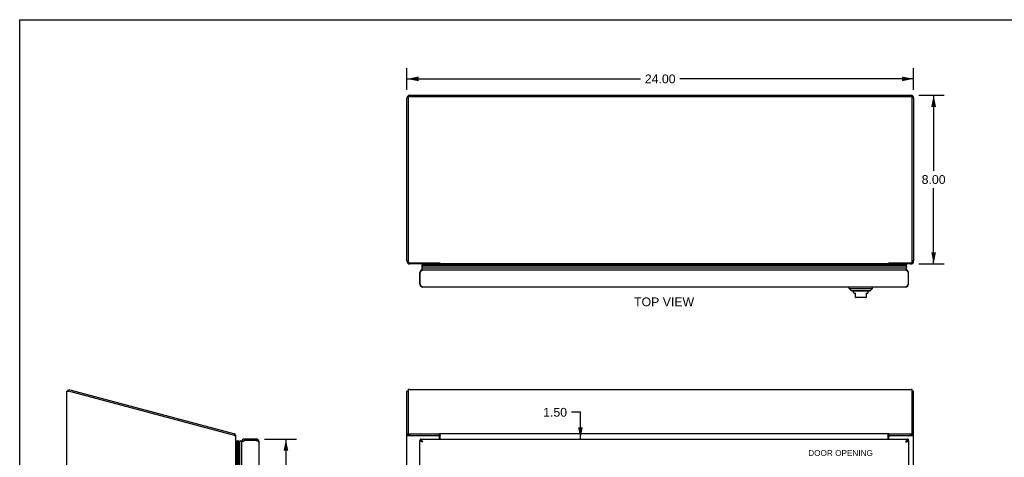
# Model space of a CAD drawing. Header units: inches. Extents: x 0 to 94.4, y 0 to 61.1.
# Tile 4 of 6: x 0 to 46.6, y 40.4 to 61.1. Entities that reach past the tile are written whole.
import ezdxf

# ---------------------------------------------------------------- set-up
doc = ezdxf.new("R2010")
doc.units = ezdxf.units.IN
doc.header["$LTSCALE"] = 5.194444
doc.header["$MEASUREMENT"] = 0
doc.layers.get('0').update_dxf_attribs({"linetype": 'CONTINUOUS'})
doc.layers.add('DIMENSIONS', color=7, linetype='CONTINUOUS')
doc.styles.get("Standard").update_dxf_attribs({"font": 'arial.ttf'})
doc.dimstyles.new('DIMSTYLE_1', dxfattribs={"dimtxt": 0.416667, "dimasz": 0.555556, "dimexe": 0.09, "dimexo": 0.07, "dimgap": 0.0375, "dimtad": 0, "dimtih": 1, "dimtoh": 1, "dimzin": 4, "dimdsep": 46, "dimtxsty": 'Standard', "dimblk": '_FILLED', "dimblk1": '_FILLED', "dimblk2": '_FILLED', "dimcen": 0.09, "dimazin": 1, "dimtfac": 1, "dimtofl": 0, "dimtmove": 0, "dimatfit": 3, "dimldrblk": '_FILLED', "dimfxl": 0, "dimtolj": 1, "dimtzin": 4, "dimarcsym": 0})

# ---------------------------------------------------------------- blocks, each defined once
blk = doc.blocks.new('_FILLED')
at = {"color": 0, "linetype": 'ByBlock'}
blk.add_solid([(0, 0), (-1, 0.2), (-1, -0.2)], dxfattribs=at)
blk = doc.blocks.new('*D2')
at = {"layer": 'DIMENSIONS', "color": 2, "linetype": 'Continuous'}
for p, q in [((42.573, 57.536), (43.775, 57.536)), ((43.275, 57.536), (43.275, 53.952)), ((43.275, 49.536), (43.275, 53.119)), ((42.573, 49.536), (43.775, 49.536))]:
    blk.add_line(p, q, dxfattribs=at)
at = {"layer": 'DIMENSIONS', "color": 2, "linetype": 'Continuous', "xscale": 0.5555555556, "yscale": 0.5555555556, "zscale": 0.5555555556}
for p, rotation in [((43.275, 57.536), 90), ((43.275, 49.536), 270)]:
    blk.add_blockref('_FILLED', p, dxfattribs=dict(at, rotation=rotation))
at = {"layer": 'DIMENSIONS', "color": 2, "linetype": 'Continuous', "insert": (43.275, 53.744), "char_height": 0.4167, "width": 1.13228, "attachment_point": 2, "line_spacing_factor": 0.9}
blk.add_mtext('8.00', dxfattribs=at)
blk = doc.blocks.new('*D8')
at = {"layer": 'DIMENSIONS', "color": 2, "linetype": 'Continuous'}
for p, q in [((18.329, 57.78), (18.329, 58.806)), ((42.329, 57.78), (42.329, 58.806)), ((18.329, 58.306), (29.392, 58.306)), ((42.329, 58.306), (31.265, 58.306))]:
    blk.add_line(p, q, dxfattribs=at)
at = {"layer": 'DIMENSIONS', "color": 2, "linetype": 'Continuous', "xscale": 0.5555555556, "yscale": 0.5555555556, "zscale": 0.5555555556, "rotation": 180}
blk.add_blockref('_FILLED', (18.329, 58.306), dxfattribs=at)
at = {"layer": 'DIMENSIONS', "color": 2, "linetype": 'Continuous', "xscale": 0.5555555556, "yscale": 0.5555555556, "zscale": 0.5555555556}
blk.add_blockref('_FILLED', (42.329, 58.306), dxfattribs=at)
at = {"layer": 'DIMENSIONS', "color": 2, "linetype": 'Continuous', "insert": (30.329, 58.514), "char_height": 0.4167, "width": 1.45601, "attachment_point": 2, "line_spacing_factor": 0.9}
blk.add_mtext('24.00', dxfattribs=at)
blk = doc.blocks.new('*D10')
at = {"layer": 'DIMENSIONS', "color": 2, "linetype": 'Continuous'}
for p, q in [((11.59, 41.235), (13.106, 41.235)), ((12.606, 41.235), (12.606, 30.153)), ((12.606, 17.735), (12.606, 28.695)), ((11.59, 17.735), (13.106, 17.735))]:
    blk.add_line(p, q, dxfattribs=at)
at = {"layer": 'DIMENSIONS', "color": 2, "linetype": 'Continuous', "xscale": 0.5555555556, "yscale": 0.5555555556, "zscale": 0.5555555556}
for p, rotation in [((12.606, 41.235), 90), ((12.606, 17.735), 270)]:
    blk.add_blockref('_FILLED', p, dxfattribs=dict(at, rotation=rotation))
at = {"layer": 'DIMENSIONS', "color": 2, "linetype": 'Continuous', "insert": (12.606, 29.945), "char_height": 0.4167, "width": 1.74411, "attachment_point": 2, "line_spacing_factor": 0.9}
blk.add_mtext('23.50\\PDOOR', dxfattribs=at)
blk = doc.blocks.new('*D16')
at = {"layer": 'DIMENSIONS', "color": 2, "linetype": 'Continuous'}
for p, q in [((26.551, 42.505), (26.127, 42.505)), ((26.551, 41.235), (26.551, 42.505)), ((26.551, 39.735), (26.551, 38.624))]:
    blk.add_line(p, q, dxfattribs=at)
at = {"layer": 'DIMENSIONS', "color": 2, "linetype": 'Continuous', "xscale": 0.5555555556, "yscale": 0.5555555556, "zscale": 0.5555555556}
for p, rotation in [((26.551, 41.235), 270), ((26.551, 39.735), 90)]:
    blk.add_blockref('_FILLED', p, dxfattribs=dict(at, rotation=rotation))
at = {"layer": 'DIMENSIONS', "color": 2, "linetype": 'Continuous', "insert": (25.918, 42.713), "char_height": 0.4167, "width": 1.13228, "attachment_point": 3, "line_spacing_factor": 0.9}
blk.add_mtext('1.50', dxfattribs=at)
blk = doc.blocks.new('*D21')
at = {"layer": 'DIMENSIONS', "color": 2, "linetype": 'Continuous'}
for p, q in [((18.954, 33.58), (19.679, 33.58)), ((21.954, 33.58), (21.228, 33.58))]:
    blk.add_line(p, q, dxfattribs=at)
at = {"layer": 'DIMENSIONS', "color": 2, "linetype": 'Continuous', "xscale": 0.5555555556, "yscale": 0.5555555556, "zscale": 0.5555555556, "rotation": 180}
blk.add_blockref('_FILLED', (18.954, 33.58), dxfattribs=at)
at = {"layer": 'DIMENSIONS', "color": 2, "linetype": 'Continuous', "xscale": 0.5555555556, "yscale": 0.5555555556, "zscale": 0.5555555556}
blk.add_blockref('_FILLED', (21.954, 33.58), dxfattribs=at)
at = {"layer": 'DIMENSIONS', "color": 2, "linetype": 'Continuous', "insert": (20.454, 33.789), "char_height": 0.4167, "width": 1.13228, "attachment_point": 2, "line_spacing_factor": 0.9}
blk.add_mtext('3.00', dxfattribs=at)

msp = doc.modelspace()

# ---------------------------------------------------------------- linework, layer by layer
at = {"color": 7, "linetype": 'Continuous'}
for p, q in [((0, 0), (0, 61.111)), ((0, 61.111), (94.444, 61.111)), ((18.4, 57.461), (18.347, 57.461)), ((18.392, 57.431), (18.392, 57.412)), ((18.452, 57.489), (42.206, 57.489)), ((42.257, 57.461), (42.311, 57.461)), ((42.266, 57.431), (42.266, 57.412)), ((18.329, 49.681), (18.392, 49.681)), ((18.356, 49.596), (18.398, 49.626)), ((19.052, 49.536), (19.036, 49.507)), ((19.036, 49.507), (19.056, 49.495)), ((19.036, 49.507), (41.997, 49.507)), ((41.994, 49.429), (19.038, 49.429)), ((19.049, 49.476), (19.047, 49.472)), ((19.047, 49.472), (41.985, 49.472)), ((19.05, 49.479), (19.049, 49.476)), ((19.052, 49.482), (19.05, 49.479)), ((19.054, 49.486), (19.052, 49.482)), ((19.054, 49.486), (41.978, 49.486)), ((19.056, 49.495), (41.976, 49.495)), ((19.879, 49.58), (19.879, 49.536)), ((19.879, 49.553), (19.895, 49.573)), ((19.879, 49.537), (19.906, 49.537)), ((41.127, 49.537), (41.154, 49.537)), ((41.138, 49.573), (41.154, 49.553)), ((41.154, 49.58), (41.154, 49.536)), ((41.997, 49.507), (41.976, 49.495)), ((41.98, 49.536), (41.997, 49.507)), ((42.301, 49.596), (42.259, 49.626)), ((42.329, 49.681), (42.266, 49.681)), ((18.954, 49.127), (18.967, 49.127)), ((19.067, 49.354), (41.966, 49.354)), ((42.079, 49.127), (42.066, 49.127)), ((18.954, 48.572), (18.967, 48.572)), ((42.079, 48.572), (42.066, 48.572)), ((39.277, 48.378), (39.277, 48.437)), ((39.277, 48.378), (40.38, 48.378)), ((39.376, 48.279), (39.277, 48.378)), ((39.376, 48.279), (40.281, 48.279)), ((40.213, 48.252), (39.445, 48.252)), ((39.494, 48.166), (39.494, 48.153)), ((39.494, 48.153), (39.573, 48.153)), ((39.573, 47.944), (39.573, 48.153)), ((40.085, 48.153), (40.163, 48.153)), ((40.085, 48.153), (40.085, 47.944)), ((40.163, 48.166), (40.163, 48.153)), ((40.281, 48.279), (40.38, 48.378)), ((40.38, 48.378), (40.38, 48.437)), ((40.045, 47.937), (39.612, 47.937)), ((2.284, 43.518), (2.304, 43.59)), ((2.307, 43.512), (2.284, 43.518)), ((18.392, 43.51), (18.347, 43.51)), ((42.266, 43.51), (42.311, 43.51)), ((18.392, 41.425), (18.392, 41.497)), ((42.266, 41.425), (42.266, 41.497)), ((10.174, 41.404), (10.193, 41.476)), ((10.206, 41.444), (10.179, 41.422)), ((10.237, 41.136), (10.266, 41.153)), ((10.266, 17.817), (10.266, 41.153)), ((10.266, 41.153), (10.278, 41.132)), ((10.278, 17.837), (10.278, 41.132)), ((10.287, 17.835), (10.287, 41.134)), ((10.301, 17.828), (10.301, 41.141)), ((10.344, 41.15), (10.344, 17.819)), ((10.419, 17.848), (10.419, 41.122)), ((10.646, 41.235), (10.646, 41.16)), ((11.201, 41.235), (11.201, 41.16)), ((18.329, 41.426), (18.392, 41.426)), ((18.472, 41.404), (18.472, 41.476)), ((18.472, 41.404), (19.878, 41.404)), ((18.474, 41.403), (18.474, 41.404)), ((18.954, 41.16), (18.967, 41.16)), ((18.967, 41.235), (18.967, 41.16)), ((19.878, 41.404), (19.878, 41.476)), ((41.154, 41.404), (41.154, 41.476)), ((41.154, 41.404), (42.186, 41.404)), ((42.066, 41.235), (42.066, 41.16)), ((42.079, 41.16), (42.066, 41.16)), ((42.184, 41.403), (42.184, 41.404)), ((42.186, 41.404), (42.186, 41.476)), ((42.329, 41.426), (42.266, 41.426))]:
    msp.add_line(p, q, dxfattribs=at)
at = {"color": 3, "linetype": 'Continuous'}
for p, q in [((18.329, 49.681), (18.329, 57.391)), ((18.392, 57.412), (18.392, 49.657)), ((18.452, 57.47), (42.206, 57.47)), ((18.474, 57.536), (42.184, 57.536)), ((42.266, 49.657), (42.266, 57.412)), ((42.329, 57.391), (42.329, 49.681)), ((18.472, 49.58), (19.878, 49.58)), ((19.879, 49.536), (18.474, 49.536)), ((19.906, 49.536), (19.906, 49.568)), ((41.127, 49.536), (19.906, 49.536)), ((41.127, 49.536), (41.127, 49.568)), ((41.154, 49.58), (42.186, 49.58)), ((42.184, 49.536), (41.154, 49.536)), ((18.954, 48.572), (18.954, 49.127)), ((18.967, 48.572), (18.967, 49.127)), ((19.089, 49.262), (41.944, 49.262)), ((42.066, 49.127), (42.066, 48.572)), ((42.079, 48.572), (42.079, 49.127)), ((41.944, 48.437), (19.089, 48.437)), ((2.237, 17.56), (2.237, 43.51)), ((2.237, 43.51), (2.312, 43.51)), ((2.304, 43.59), (10.193, 41.476)), ((10.177, 41.403), (2.312, 43.51)), ((18.329, 17.56), (18.329, 43.492)), ((18.392, 43.575), (18.392, 41.497)), ((18.452, 43.59), (42.206, 43.59)), ((42.266, 41.497), (42.266, 43.575)), ((42.329, 17.56), (42.329, 43.492)), ((10.177, 41.403), (10.237, 41.403)), ((10.237, 17.56), (10.237, 41.403)), ((10.511, 17.87), (10.511, 41.1)), ((10.606, 41.148), (10.615, 41.151)), ((10.63, 41.155), (10.646, 41.16)), ((11.201, 41.235), (10.646, 41.235)), ((11.201, 41.16), (10.646, 41.16)), ((11.336, 17.87), (11.336, 41.1)), ((18.356, 41.403), (19.819, 41.403)), ((18.472, 41.476), (19.878, 41.476)), ((18.954, 17.81), (18.954, 41.16)), ((18.967, 41.235), (42.066, 41.235)), ((19.878, 41.476), (19.89, 41.493)), ((19.879, 41.235), (19.879, 41.343)), ((19.89, 41.493), (41.142, 41.493)), ((19.906, 41.235), (19.906, 41.493)), ((41.127, 41.235), (41.127, 41.493)), ((41.154, 41.476), (41.142, 41.493)), ((41.154, 41.476), (42.186, 41.476)), ((41.154, 41.235), (41.154, 41.343)), ((41.214, 41.403), (42.301, 41.403)), ((41.944, 41.1), (41.96, 41.104)), ((42.079, 41.16), (42.079, 17.81))]:
    msp.add_line(p, q, dxfattribs=at)
at = {"color": 7, "linetype": 'Continuous'}
for points in [[(18.392, 57.431), (18.392, 57.435), (18.392, 57.439), (18.393, 57.442), (18.394, 57.446), (18.395, 57.45), (18.396, 57.453), (18.398, 57.457), (18.4, 57.46), (18.402, 57.463), (18.404, 57.466), (18.407, 57.469), (18.409, 57.472), (18.412, 57.475), (18.415, 57.477), (18.418, 57.479), (18.422, 57.481), (18.425, 57.483), (18.429, 57.485), (18.432, 57.486), (18.436, 57.487), (18.44, 57.488), (18.444, 57.489), (18.448, 57.489), (18.452, 57.489)], [(42.206, 57.489), (42.21, 57.489), (42.213, 57.489), (42.217, 57.488), (42.221, 57.487), (42.225, 57.486), (42.229, 57.485), (42.232, 57.483), (42.236, 57.481), (42.239, 57.479), (42.242, 57.477), (42.245, 57.475), (42.248, 57.472), (42.251, 57.469), (42.253, 57.466), (42.256, 57.463), (42.258, 57.46), (42.259, 57.457), (42.261, 57.453), (42.262, 57.45), (42.264, 57.446), (42.265, 57.442), (42.265, 57.439), (42.266, 57.435), (42.266, 57.431)], [(19.038, 49.429), (19.039, 49.423), (19.039, 49.416), (19.04, 49.41), (19.042, 49.403), (19.043, 49.397), (19.046, 49.39), (19.048, 49.384), (19.051, 49.378), (19.054, 49.372), (19.058, 49.366), (19.062, 49.36), (19.067, 49.354)], [(41.994, 49.429), (41.994, 49.423), (41.993, 49.416), (41.992, 49.41), (41.991, 49.403), (41.989, 49.397), (41.987, 49.39), (41.984, 49.384), (41.981, 49.378), (41.978, 49.372), (41.974, 49.366), (41.97, 49.36), (41.966, 49.354)], [(41.978, 49.486), (41.98, 49.483), (41.982, 49.479), (41.984, 49.476), (41.985, 49.472)], [(10.287, 41.134), (10.29, 41.136), (10.294, 41.138), (10.297, 41.14), (10.301, 41.141)], [(10.344, 41.15), (10.351, 41.15), (10.357, 41.149), (10.364, 41.148), (10.37, 41.147), (10.376, 41.145), (10.383, 41.143), (10.389, 41.14), (10.395, 41.137), (10.401, 41.134), (10.407, 41.13), (10.413, 41.126), (10.419, 41.122)], [(18.405, 41.413), (18.402, 41.414), (18.4, 41.415), (18.398, 41.417), (18.396, 41.418), (18.394, 41.419), (18.393, 41.421), (18.392, 41.422), (18.392, 41.423), (18.392, 41.425)], [(18.412, 41.411), (18.408, 41.412), (18.405, 41.413)], [(18.408, 41.412), (18.409, 41.411), (18.41, 41.409), (18.412, 41.407), (18.415, 41.405), (18.417, 41.403)], [(18.419, 41.409), (18.415, 41.41), (18.412, 41.411)], [(18.472, 41.404), (18.466, 41.404), (18.461, 41.404), (18.456, 41.404), (18.451, 41.405), (18.446, 41.405), (18.441, 41.405), (18.436, 41.406), (18.432, 41.407), (18.427, 41.407), (18.423, 41.408), (18.419, 41.409)], [(19.032, 41.139), (19.028, 41.142), (19.023, 41.145), (19.018, 41.147), (19.014, 41.149), (19.009, 41.151), (19.004, 41.153), (19, 41.154), (18.995, 41.156), (18.99, 41.157), (18.985, 41.158), (18.981, 41.159), (18.976, 41.159), (18.971, 41.16), (18.967, 41.16)], [(19.046, 41.131), (19.042, 41.134), (19.037, 41.137), (19.032, 41.139)], [(19.089, 41.1), (19.084, 41.103), (19.079, 41.106), (19.075, 41.109), (19.07, 41.112), (19.066, 41.115), (19.061, 41.118), (19.057, 41.121), (19.053, 41.124), (19.05, 41.127), (19.046, 41.13), (19.043, 41.133), (19.042, 41.133)], [(19.089, 41.1), (19.084, 41.103), (19.079, 41.107), (19.075, 41.11), (19.07, 41.114), (19.065, 41.117), (19.06, 41.121), (19.056, 41.124), (19.051, 41.128), (19.046, 41.131)], [(19.906, 41.397), (19.905, 41.397), (19.904, 41.397), (19.903, 41.396), (19.902, 41.396), (19.9, 41.396), (19.899, 41.396), (19.898, 41.397), (19.897, 41.397), (19.895, 41.398), (19.894, 41.398), (19.893, 41.399), (19.892, 41.399), (19.891, 41.4), (19.89, 41.401), (19.888, 41.402), (19.887, 41.402), (19.886, 41.403), (19.885, 41.403), (19.884, 41.404), (19.883, 41.404), (19.882, 41.404), (19.881, 41.404), (19.879, 41.404), (19.878, 41.404)], [(41.127, 41.397), (41.128, 41.397), (41.128, 41.397), (41.13, 41.396), (41.131, 41.396), (41.132, 41.396), (41.133, 41.396), (41.135, 41.397), (41.136, 41.397), (41.137, 41.398), (41.138, 41.398), (41.139, 41.399), (41.14, 41.399), (41.142, 41.4), (41.143, 41.401), (41.144, 41.402), (41.145, 41.402), (41.146, 41.403), (41.147, 41.403), (41.148, 41.404), (41.15, 41.404), (41.151, 41.404), (41.152, 41.404), (41.153, 41.404), (41.154, 41.404)], [(41.991, 41.134), (41.986, 41.131), (41.981, 41.128), (41.977, 41.124), (41.972, 41.121), (41.967, 41.117), (41.962, 41.114), (41.958, 41.11), (41.953, 41.107), (41.948, 41.103), (41.944, 41.1)], [(41.944, 41.1), (41.948, 41.103), (41.953, 41.106), (41.958, 41.109), (41.962, 41.112), (41.967, 41.115), (41.971, 41.118), (41.975, 41.121), (41.979, 41.124), (41.983, 41.127), (41.986, 41.13), (41.989, 41.133), (41.99, 41.133)], [(42.005, 41.142), (42, 41.139), (41.995, 41.137), (41.991, 41.134)], [(42.066, 41.16), (42.061, 41.16), (42.056, 41.159), (42.052, 41.159), (42.047, 41.158), (42.042, 41.157), (42.037, 41.156), (42.033, 41.154), (42.028, 41.153), (42.023, 41.151), (42.019, 41.149), (42.014, 41.147), (42.009, 41.145), (42.005, 41.142)], [(42.242, 41.41), (42.238, 41.409), (42.234, 41.408), (42.23, 41.407), (42.226, 41.407), (42.221, 41.406), (42.216, 41.405), (42.211, 41.405), (42.206, 41.405), (42.201, 41.404), (42.196, 41.404), (42.191, 41.404), (42.186, 41.404)], [(42.24, 41.403), (42.243, 41.405), (42.245, 41.407), (42.247, 41.409), (42.249, 41.411), (42.249, 41.412)], [(42.249, 41.412), (42.246, 41.411), (42.242, 41.41)], [(42.255, 41.414), (42.252, 41.413), (42.249, 41.412)], [(42.266, 41.425), (42.265, 41.423), (42.265, 41.422), (42.264, 41.421), (42.263, 41.419), (42.261, 41.418), (42.26, 41.417), (42.257, 41.415), (42.255, 41.414)]]:
    msp.add_lwpolyline(points, dxfattribs=at)
at = {"color": 3, "linetype": 'Continuous'}
for points in [[(18.452, 57.47), (18.448, 57.469), (18.444, 57.469), (18.44, 57.468), (18.436, 57.468), (18.432, 57.467), (18.429, 57.465), (18.425, 57.464), (18.422, 57.462), (18.418, 57.46), (18.415, 57.458), (18.412, 57.455), (18.409, 57.453), (18.407, 57.45), (18.404, 57.447), (18.402, 57.444), (18.4, 57.441), (18.398, 57.437), (18.396, 57.434), (18.395, 57.43), (18.394, 57.427), (18.393, 57.423), (18.392, 57.419), (18.392, 57.415), (18.392, 57.412)], [(42.264, 57.427), (42.262, 57.43), (42.261, 57.434), (42.259, 57.437), (42.258, 57.441), (42.256, 57.444), (42.253, 57.447), (42.251, 57.45), (42.248, 57.453), (42.245, 57.455), (42.242, 57.458), (42.239, 57.46), (42.236, 57.462), (42.232, 57.464), (42.229, 57.465), (42.225, 57.467), (42.221, 57.468), (42.217, 57.468), (42.213, 57.469), (42.21, 57.469), (42.206, 57.47)], [(42.266, 57.412), (42.266, 57.415), (42.265, 57.419), (42.265, 57.423), (42.264, 57.427)], [(18.392, 49.657), (18.392, 49.652), (18.392, 49.647), (18.393, 49.642), (18.394, 49.637), (18.396, 49.632), (18.398, 49.628), (18.4, 49.623), (18.402, 49.619), (18.405, 49.614), (18.408, 49.61), (18.412, 49.606), (18.415, 49.603), (18.419, 49.599), (18.423, 49.596), (18.427, 49.593), (18.432, 49.59), (18.436, 49.588), (18.441, 49.586), (18.446, 49.584), (18.451, 49.583), (18.456, 49.581), (18.461, 49.581), (18.466, 49.58), (18.472, 49.58)], [(19.895, 49.573), (19.892, 49.573), (19.891, 49.574), (19.89, 49.574), (19.888, 49.575), (19.887, 49.575), (19.886, 49.576), (19.884, 49.576), (19.883, 49.577), (19.882, 49.578), (19.88, 49.579), (19.879, 49.579), (19.878, 49.58)], [(19.906, 49.568), (19.905, 49.568), (19.903, 49.569), (19.902, 49.57), (19.901, 49.571), (19.9, 49.571), (19.898, 49.572), (19.897, 49.572), (19.896, 49.572), (19.895, 49.573)], [(41.127, 49.568), (41.128, 49.568), (41.129, 49.569), (41.13, 49.57), (41.131, 49.571), (41.133, 49.571), (41.134, 49.572), (41.135, 49.572), (41.136, 49.572), (41.138, 49.573), (41.14, 49.573)], [(41.14, 49.573), (41.141, 49.574), (41.143, 49.574), (41.144, 49.575), (41.145, 49.575), (41.147, 49.576), (41.148, 49.576), (41.149, 49.577), (41.151, 49.578), (41.152, 49.579), (41.153, 49.579), (41.154, 49.58)], [(42.186, 49.58), (42.191, 49.58), (42.196, 49.581), (42.201, 49.581), (42.206, 49.583), (42.211, 49.584), (42.216, 49.586), (42.221, 49.588), (42.226, 49.59), (42.23, 49.593), (42.234, 49.596), (42.238, 49.599), (42.242, 49.603), (42.246, 49.606), (42.249, 49.61), (42.252, 49.614), (42.255, 49.619), (42.257, 49.623), (42.26, 49.628), (42.261, 49.632), (42.263, 49.637), (42.264, 49.642), (42.265, 49.647), (42.265, 49.652), (42.266, 49.657)], [(18.967, 49.127), (18.971, 49.135), (18.976, 49.143), (18.981, 49.151), (18.985, 49.159), (18.99, 49.167), (18.995, 49.175), (19, 49.182), (19.004, 49.19), (19.009, 49.197), (19.014, 49.203), (19.018, 49.21), (19.023, 49.216), (19.028, 49.222), (19.032, 49.228), (19.037, 49.233), (19.042, 49.238), (19.046, 49.242), (19.051, 49.246), (19.056, 49.25), (19.06, 49.253), (19.065, 49.256), (19.07, 49.258), (19.075, 49.26), (19.079, 49.261), (19.084, 49.262), (19.089, 49.262)], [(41.944, 49.262), (41.948, 49.262), (41.953, 49.261), (41.958, 49.26), (41.962, 49.258), (41.967, 49.256), (41.972, 49.253), (41.977, 49.25), (41.981, 49.246), (41.986, 49.242), (41.991, 49.238), (41.995, 49.233), (42, 49.228), (42.005, 49.222), (42.009, 49.216), (42.014, 49.21), (42.019, 49.204), (42.023, 49.197), (42.028, 49.19), (42.033, 49.182), (42.037, 49.175), (42.042, 49.167), (42.047, 49.159), (42.052, 49.151), (42.056, 49.143), (42.061, 49.135), (42.066, 49.127)], [(19.089, 48.437), (19.084, 48.437), (19.079, 48.438), (19.075, 48.439), (19.07, 48.441), (19.065, 48.443), (19.06, 48.446), (19.056, 48.449), (19.051, 48.452), (19.046, 48.456), (19.042, 48.461), (19.037, 48.466), (19.032, 48.471), (19.028, 48.476), (19.023, 48.482), (19.018, 48.489), (19.014, 48.495), (19.009, 48.502), (19.004, 48.509), (19, 48.516), (18.995, 48.524), (18.99, 48.532), (18.985, 48.539), (18.981, 48.547), (18.976, 48.556), (18.971, 48.564), (18.967, 48.572)], [(42.066, 48.572), (42.061, 48.564), (42.056, 48.556), (42.052, 48.547), (42.047, 48.539), (42.042, 48.532), (42.037, 48.524), (42.033, 48.516), (42.028, 48.509), (42.023, 48.502), (42.019, 48.495), (42.014, 48.489), (42.009, 48.482), (42.005, 48.476), (42, 48.471), (41.995, 48.466), (41.991, 48.461), (41.986, 48.456), (41.981, 48.452), (41.977, 48.449), (41.972, 48.446), (41.967, 48.443), (41.962, 48.441), (41.958, 48.439), (41.953, 48.438), (41.948, 48.437), (41.944, 48.437)], [(18.452, 43.59), (18.448, 43.59), (18.444, 43.59), (18.44, 43.59), (18.436, 43.59), (18.432, 43.59), (18.429, 43.589), (18.425, 43.589), (18.422, 43.588), (18.418, 43.588), (18.415, 43.587), (18.412, 43.587), (18.409, 43.586), (18.407, 43.585), (18.404, 43.584), (18.402, 43.583), (18.4, 43.583), (18.398, 43.582), (18.396, 43.581), (18.395, 43.58), (18.394, 43.579), (18.393, 43.578), (18.392, 43.577), (18.392, 43.576), (18.392, 43.575)], [(42.266, 43.575), (42.266, 43.576), (42.265, 43.577), (42.265, 43.578), (42.264, 43.579), (42.262, 43.58), (42.261, 43.581), (42.259, 43.582), (42.258, 43.583), (42.256, 43.583), (42.253, 43.584), (42.251, 43.585), (42.248, 43.586), (42.245, 43.587), (42.242, 43.587), (42.239, 43.588), (42.236, 43.588), (42.232, 43.589), (42.229, 43.589), (42.225, 43.59), (42.221, 43.59), (42.217, 43.59), (42.213, 43.59), (42.21, 43.59), (42.206, 43.59)], [(18.392, 41.497), (18.392, 41.496), (18.392, 41.494), (18.393, 41.493), (18.394, 41.492), (18.396, 41.49), (18.398, 41.489), (18.4, 41.488), (18.402, 41.487), (18.405, 41.486), (18.408, 41.484), (18.412, 41.483), (18.415, 41.482), (18.419, 41.481), (18.423, 41.481), (18.427, 41.48), (18.432, 41.479), (18.436, 41.478), (18.441, 41.478), (18.446, 41.477), (18.451, 41.477), (18.456, 41.477), (18.461, 41.477), (18.466, 41.476), (18.472, 41.476)], [(42.186, 41.476), (42.191, 41.476), (42.196, 41.477), (42.201, 41.477), (42.206, 41.477), (42.211, 41.477), (42.216, 41.478), (42.221, 41.478), (42.226, 41.479), (42.23, 41.48), (42.234, 41.481), (42.238, 41.481), (42.242, 41.482), (42.246, 41.483), (42.249, 41.484), (42.252, 41.486), (42.255, 41.487), (42.257, 41.488), (42.26, 41.489), (42.261, 41.49), (42.263, 41.492), (42.264, 41.493), (42.265, 41.494), (42.265, 41.496), (42.266, 41.497)], [(10.201, 41.458), (10.2, 41.462), (10.2, 41.464), (10.199, 41.466), (10.199, 41.468), (10.199, 41.469), (10.198, 41.471), (10.197, 41.472), (10.197, 41.474), (10.196, 41.474), (10.195, 41.475), (10.195, 41.476), (10.194, 41.476), (10.193, 41.476)], [(10.206, 41.444), (10.205, 41.445), (10.204, 41.446), (10.203, 41.448), (10.203, 41.45), (10.202, 41.452), (10.202, 41.454), (10.201, 41.456), (10.201, 41.458)], [(10.511, 41.1), (10.512, 41.102), (10.512, 41.104), (10.514, 41.107), (10.515, 41.109), (10.518, 41.111), (10.52, 41.113), (10.523, 41.116), (10.527, 41.118), (10.531, 41.12), (10.535, 41.123), (10.54, 41.125), (10.545, 41.127), (10.551, 41.13), (10.557, 41.132), (10.563, 41.134), (10.57, 41.137), (10.577, 41.139), (10.584, 41.141), (10.591, 41.143), (10.599, 41.146), (10.606, 41.148)], [(10.615, 41.151), (10.622, 41.153), (10.63, 41.155)], [(11.234, 41.15), (11.226, 41.153), (11.218, 41.155), (11.201, 41.16)], [(11.336, 41.1), (11.336, 41.102), (11.335, 41.104), (11.334, 41.107), (11.332, 41.109), (11.33, 41.111), (11.328, 41.113), (11.325, 41.116), (11.321, 41.118), (11.317, 41.12), (11.313, 41.123), (11.308, 41.125), (11.302, 41.127), (11.297, 41.13), (11.291, 41.132), (11.285, 41.134), (11.278, 41.137), (11.271, 41.139), (11.264, 41.141), (11.257, 41.143), (11.249, 41.146), (11.242, 41.148), (11.234, 41.15)], [(18.329, 41.426), (18.329, 41.423), (18.33, 41.421), (18.331, 41.418), (18.333, 41.416), (18.336, 41.414), (18.339, 41.411), (18.342, 41.409), (18.347, 41.407), (18.351, 41.405), (18.356, 41.403)], [(19.033, 41.116), (19.026, 41.118), (19.019, 41.12), (19.012, 41.123), (19.005, 41.125), (18.999, 41.127), (18.993, 41.13), (18.988, 41.132), (18.982, 41.134), (18.978, 41.137), (18.973, 41.139), (18.969, 41.141), (18.966, 41.143), (18.962, 41.146), (18.96, 41.148), (18.958, 41.15), (18.956, 41.153), (18.955, 41.155), (18.954, 41.157), (18.954, 41.16)], [(19.056, 41.155), (19.051, 41.162), (19.046, 41.169), (19.042, 41.176), (19.037, 41.183), (19.032, 41.189), (19.028, 41.195), (19.023, 41.201), (19.018, 41.206), (19.014, 41.211), (19.009, 41.215), (19.004, 41.219), (19, 41.223), (18.995, 41.226), (18.99, 41.229), (18.985, 41.231), (18.981, 41.232), (18.976, 41.234), (18.971, 41.234), (18.967, 41.235)], [(19.089, 41.1), (19.072, 41.104), (19.064, 41.107), (19.056, 41.109), (19.049, 41.111), (19.041, 41.113), (19.033, 41.116)], [(19.089, 41.1), (19.084, 41.108), (19.079, 41.116), (19.075, 41.124), (19.07, 41.132), (19.065, 41.14), (19.06, 41.148), (19.056, 41.155)], [(19.897, 41.456), (19.895, 41.46), (19.893, 41.462), (19.892, 41.464), (19.891, 41.466), (19.89, 41.468), (19.888, 41.469), (19.887, 41.471), (19.886, 41.472), (19.884, 41.474), (19.883, 41.474), (19.882, 41.475), (19.88, 41.476), (19.879, 41.476), (19.878, 41.476)], [(19.906, 41.444), (19.905, 41.445), (19.903, 41.446), (19.902, 41.448), (19.901, 41.45), (19.9, 41.452), (19.898, 41.454), (19.897, 41.456)], [(41.127, 41.444), (41.128, 41.445), (41.129, 41.446), (41.13, 41.448), (41.131, 41.45), (41.133, 41.452), (41.134, 41.454), (41.135, 41.456), (41.138, 41.46)], [(41.138, 41.46), (41.139, 41.462), (41.14, 41.464), (41.141, 41.466), (41.143, 41.468), (41.144, 41.469), (41.145, 41.471), (41.147, 41.472), (41.148, 41.474), (41.149, 41.474), (41.151, 41.475), (41.152, 41.476), (41.153, 41.476), (41.154, 41.476)], [(41.981, 41.162), (41.977, 41.155), (41.972, 41.148), (41.967, 41.14), (41.962, 41.132), (41.958, 41.124), (41.953, 41.116), (41.948, 41.108), (41.944, 41.1)], [(41.96, 41.104), (41.968, 41.107), (41.976, 41.109), (41.984, 41.111), (41.992, 41.113), (41.999, 41.116)], [(42.066, 41.235), (42.061, 41.234), (42.056, 41.234), (42.052, 41.232), (42.047, 41.231), (42.042, 41.229), (42.037, 41.226), (42.033, 41.223), (42.028, 41.219), (42.023, 41.215), (42.019, 41.211), (42.014, 41.206), (42.009, 41.201), (42.005, 41.195), (42, 41.189), (41.995, 41.183), (41.991, 41.176), (41.986, 41.17), (41.981, 41.162)], [(41.999, 41.116), (42.006, 41.118), (42.014, 41.12), (42.02, 41.123), (42.027, 41.125), (42.033, 41.127), (42.039, 41.13), (42.045, 41.132), (42.05, 41.134), (42.055, 41.137), (42.059, 41.139), (42.063, 41.141), (42.067, 41.143), (42.07, 41.146), (42.073, 41.148), (42.075, 41.15), (42.076, 41.153), (42.078, 41.155), (42.078, 41.157), (42.079, 41.16)], [(42.301, 41.403), (42.306, 41.405), (42.311, 41.407), (42.315, 41.409), (42.318, 41.411), (42.322, 41.414), (42.324, 41.416), (42.326, 41.418), (42.328, 41.421), (42.328, 41.423), (42.329, 41.426)]]:
    msp.add_lwpolyline(points, dxfattribs=at)
for centre, radius, start, end in [((18.474, 57.391), 0.145, 90, 180), ((42.184, 57.391), 0.145, 0, 90), ((18.474, 49.681), 0.145, 180, 270), ((42.184, 49.681), 0.145, 270, 360), ((19.089, 49.127), 0.135, 90, 180), ((41.944, 49.127), 0.135, 0, 90), ((19.089, 48.572), 0.135, 180, 270), ((41.944, 48.572), 0.135, 270, 360), ((10.092, 41.353), 0.145, 20.0476, 38.6719), ((10.646, 41.1), 0.135, 90, 180), ((11.201, 41.1), 0.135, 0, 90), ((19.819, 41.343), 0.06, 0, 90), ((41.214, 41.343), 0.06, 90, 180)]:
    msp.add_arc(centre, radius, start, end, dxfattribs=at)
at = {"color": 7, "linetype": 'Continuous'}
for centre, radius, start, end in [((19.094, 49.44), 0.0569, 145.4331, 191.2885), ((19.084, 49.483), 0.03, 156.2022, 173.588), ((41.949, 49.483), 0.03, 6.412, 23.7978), ((41.938, 49.44), 0.0569, 348.7115, 34.5669), ((19.094, 49.312), 0.05, 122.6718, 260.792), ((41.939, 49.312), 0.05, 279.208, 57.3282), ((39.464, 48.301), 0.0492, 206.1149, 270), ((39.464, 48.252), 0.0197, 179.8854, 240), ((39.415, 48.166), 0.0787, 0, 60), ((40.242, 48.166), 0.0787, 120, 180), ((40.193, 48.301), 0.0492, 270, 333.8851), ((40.193, 48.252), 0.0197, 300, 0.1146), ((39.612, 48.055), 0.118, 250.5215, 270), ((40.045, 48.055), 0.118, 270, 289.4747), ((10.29, 41.104), 0.03, 96.412, 113.7978), ((10.333, 41.094), 0.0569, 78.7115, 124.5669), ((10.461, 41.095), 0.05, 9.208, 147.3282), ((10.646, 41.1), 0.06, 90, 121.8259), ((11.201, 41.1), 0.06, 58.1736, 90)]:
    msp.add_arc(centre, radius, start, end, dxfattribs=at)
for centre, major_axis, start_param, end_param in [((19.303, 49.429), (0.265, 0), 3.143067, 3.608679), ((19.303, 49.429), (0.265, 0), 9.078677, 9.164333), ((10.344, 40.885), (0, 0.265), 0.260445, 0.346101), ((10.344, 40.885), (0, 0.265), -0.467087, -0.001474)]:
    msp.add_ellipse(centre, major_axis=major_axis, ratio=0.632157, start_param=start_param, end_param=end_param, dxfattribs=at)
at = {"color": 3, "linetype": 'Continuous'}
for centre, start_param, end_param in [((18.474, 43.492), 2.637791, 3.141593), ((42.184, 43.492), 0, 0.503802)]:
    msp.add_ellipse(centre, major_axis=(0.145, 0), ratio=0.267949, start_param=start_param, end_param=end_param, dxfattribs=at)

# ---------------------------------------------------------------- texts
at = {"layer": 'DIMENSIONS', "color": 2, "linetype": 'Continuous', "attachment_point": 2, "line_spacing_factor": 0.9}
for s, insert, char_height, width in [('TOP VIEW', (30.513, 47.945), 0.4167, 2.83922), ('DOOR OPENING', (38.869, 40.713), 0.27778, 3.05659)]:
    msp.add_mtext(s, dxfattribs=dict(at, insert=insert, char_height=char_height, width=width))

# ---------------------------------------------------------------- dimensions: what is measured, and where the dimension line sits
at = {"layer": 'DIMENSIONS', "color": 2, "linetype": 'Continuous'}
dim = msp.add_linear_dim(base=(42.329, 58.306), p1=(18.329, 57.71), p2=(42.329, 57.71), dimstyle='DIMSTYLE_1', dxfattribs=at)
dim.commit()
dim.dimension.update_dxf_attribs({"geometry": '*D8', "text_midpoint": (30.323, 58.303), "dimtype": 160})
for base, p1, p2, angle, picture, middle in [((43.275, 49.536), (42.503, 57.536), (42.503, 49.536), 270, '*D2', (43.273, 53.533)), ((26.551, 41.235), (21.954, 39.735), (18.967, 41.235), 90, '*D16', (25.37, 42.502)), ((18.954, 33.58), (21.954, 39.735), (18.954, 41.16), 180, '*D21', (20.453, 33.578))]:
    dim = msp.add_linear_dim(base=base, p1=p1, p2=p2, angle=angle, dimstyle='DIMSTYLE_1', dxfattribs=at)
    dim.commit()
    dim.dimension.update_dxf_attribs({"geometry": picture, "text_midpoint": middle, "dimtype": 160})
dim = msp.add_linear_dim(base=(12.606, 17.735), p1=(11.52, 41.235), p2=(11.52, 17.735), angle=270, text='<>\\PDOOR', dimstyle='DIMSTYLE_1', dxfattribs=at)
dim.commit()
dim.dimension.update_dxf_attribs({"geometry": '*D10', "text_midpoint": (12.606, 29.424), "dimtype": 160})

doc.saveas('drawing.dxf')
